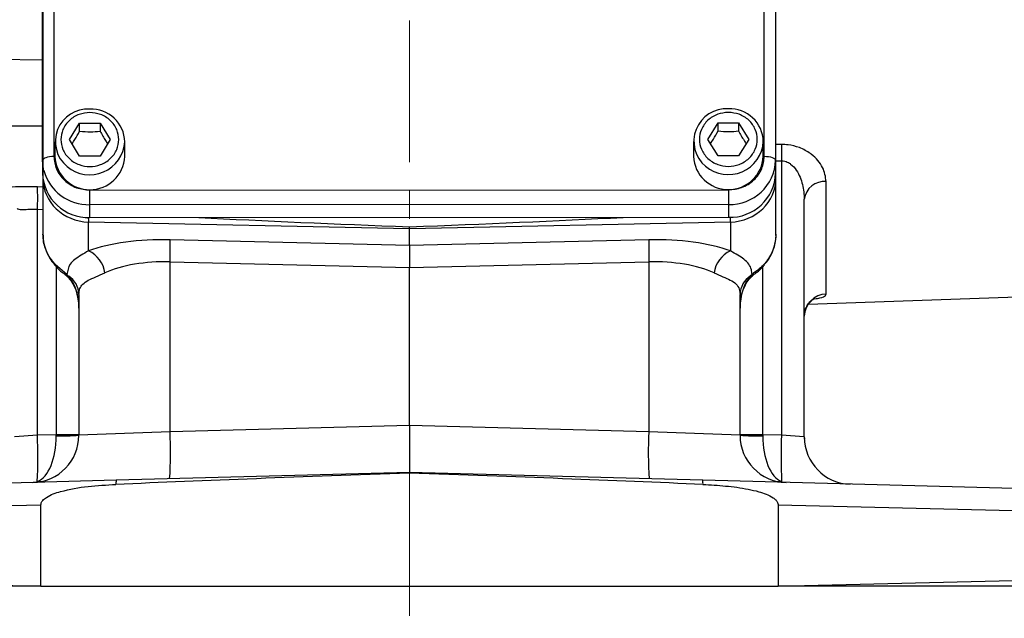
# Model space of a CAD drawing. Header units: inches. Extents: x 0.6 to 16.3, y 0.2 to 11.5.
# Tile 3 of 9: x 3.2 to 6.7, y 4.4 to 6.5. Entities that reach past the tile are written whole.
import ezdxf

# ---------------------------------------------------------------- set-up
doc = ezdxf.new("R2010")
doc.units = ezdxf.units.IN
doc.header["$MEASUREMENT"] = 0
doc.linetypes.add('CENTERX2', pattern=[0.8, 0.5, -0.1, 0.1, -0.1])
doc.styles.add('SLDTEXTSTYLE0', font='TXT', dxfattribs={"width": 0.75})
doc.dimstyles.new('SLDDIMSTYLE5', dxfattribs={"dimtxt": 0.137795, "dimasz": 0.14, "dimexe": 0, "dimexo": 0.0625, "dimgap": 0.034449, "dimtad": 0, "dimdec": 1, "dimlfac": 1.5, "dimrnd": 1e-09, "dimzin": 4, "dimdsep": 46, "dimtxsty": 'SLDTEXTSTYLE0', "dimblk1": 'CLOSED', "dimblk2": 'CLOSED', "dimsah": 1, "dimcen": 0.09, "dimadec": 0, "dimazin": 1, "dimtfac": 1, "dimtdec": 1, "dimtofl": 0, "dimtmove": 0, "dimatfit": 3, "dimldrblk": 'CLOSED', "dimfxl": 0, "dimfrac": 2, "dimtolj": 1, "dimtzin": 12, "dimarcsym": 0})

# ---------------------------------------------------------------- blocks, each defined once
blk = doc.blocks.new('_Closed')
at = {"color": 0, "linetype": 'ByBlock', "lineweight": -2}
for p, q in [((-1, 0.166667), (0, 0)), ((-1, 0.166667), (-1, -0.166667)), ((0, 0), (-1, -0.166667)), ((0, 0), (-1, 0))]:
    blk.add_line(p, q, dxfattribs=at)
blk = doc.blocks.new('_D_10')
at = {"color": 7, "linetype": 'Continuous', "lineweight": 0}
for p, q in [((2.2494, 4.4733), (2.2494, 4.0553)), ((6.9161, 4.4733), (6.9161, 4.0553)), ((5.9047, 4.2931), (5.8627, 4.2931)), ((5.8627, 4.2931), (5.8627, 4.0744)), ((6.2101, 4.2931), (6.2521, 4.2931)), ((6.2521, 4.2931), (6.2521, 4.0744)), ((2.2494, 4.0947), (5.7419, 4.0947)), ((5.8627, 4.0744), (5.9047, 4.0744)), ((6.2521, 4.0744), (6.2101, 4.0744)), ((6.9161, 4.0947), (6.3729, 4.0947))]:
    blk.add_line(p, q, dxfattribs=at)
at = {"color": 7, "linetype": 'Continuous', "lineweight": 18, "xscale": 0.14, "yscale": 0.14, "rotation": 180.0000000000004}
blk.add_blockref('_Closed', (2.2494, 4.0947, -0.0033), dxfattribs=at)
at = {"color": 7, "linetype": 'Continuous', "lineweight": 18, "xscale": 0.14, "yscale": 0.14}
blk.add_blockref('_Closed', (6.9161, 4.0947, -0.0033), dxfattribs=at)
at = {"color": 7, "linetype": 'Continuous', "lineweight": 18, "char_height": 0.1378, "attachment_point": 1, "style": 'SLDTEXTSTYLE0'}
for s, insert in [('178', (5.9047, 4.252)), ('7.0', (5.9301, 4.0458))]:
    blk.add_mtext(s, dxfattribs=dict(at, insert=insert))

msp = doc.modelspace()

# ---------------------------------------------------------------- linework, layer by layer
at = {"color": 7, "linetype": 'CENTERX2', "lineweight": 18}
for p, q in [((4.5828, 3.584), (4.5828, 10.7109)), ((4.5828, 4.8869), (4.5828, 3.584))]:
    msp.add_line(p, q, dxfattribs=at)
at = {"color": 7, "linetype": 'Continuous', "lineweight": 25}
for p, q in [((3.2881, 5.99), (3.2877, 6.9236)), ((3.3277, 6.938), (3.3281, 6.0044)), ((5.8348, 6.0052), (5.8344, 6.9388)), ((5.8744, 6.9245), (5.8748, 5.9909)), ((3.2877, 6.8782), (3.2881, 5.9446)), ((3.2894, 6.8721), (3.2894, 5.9278)), ((5.8761, 5.9278), (5.8761, 6.8721)), ((3.3828, 6.0641), (3.4188, 6.1224)), ((3.4188, 6.1224), (3.4908, 6.1224)), ((3.4188, 6.0937), (3.4188, 6.1224)), ((3.4908, 6.1224), (3.5268, 6.0641)), ((3.4908, 6.1224), (3.4908, 6.0937)), ((5.6361, 6.0649), (5.6721, 6.1231)), ((5.6721, 6.1231), (5.7441, 6.1231)), ((5.6721, 6.0945), (5.6721, 6.1231)), ((5.7441, 6.1231), (5.7801, 6.0649)), ((5.7441, 6.1231), (5.7441, 6.0945)), ((3.3314, 6.0565), (3.3314, 6.0044)), ((3.4188, 6.0059), (3.3828, 6.0641)), ((3.5268, 6.0641), (3.4908, 6.0059)), ((3.5781, 6.0044), (3.5781, 6.0565)), ((5.5848, 6.0573), (5.5848, 6.0052)), ((5.6721, 6.0067), (5.6361, 6.0649)), ((5.7801, 6.0649), (5.7441, 6.0067)), ((5.8314, 6.0052), (5.8314, 6.0573)), ((3.2881, 5.99), (3.2881, 5.9446)), ((3.4908, 6.0059), (3.4188, 6.0059)), ((5.7441, 6.0067), (5.6721, 6.0067)), ((5.8748, 5.9909), (5.8748, 5.9455)), ((5.8957, 5.9891), (5.8957, 5.0214)), ((3.2894, 5.9251), (3.2894, 5.8236)), ((5.8761, 5.8236), (5.8761, 5.9278)), ((6.0533, 5.5192), (6.0533, 5.9164)), ((3.4548, 5.8862), (5.7081, 5.8869)), ((5.9761, 5.0151), (5.9761, 5.8536)), ((3.2699, 5.0214), (3.2699, 5.8184)), ((3.2894, 5.8236), (3.2894, 5.7301)), ((5.7082, 5.8353), (3.4548, 5.8345)), ((3.4548, 5.7891), (3.4548, 5.8345)), ((5.7082, 5.8353), (5.7082, 5.7899)), ((5.8761, 5.7301), (5.8761, 5.8236)), ((3.4503, 5.7734), (4.5828, 5.7506)), ((3.4503, 5.6714), (3.4503, 5.7734)), ((3.4548, 5.7891), (5.7082, 5.7899)), ((4.5828, 5.7506), (5.7153, 5.7734)), ((5.7153, 5.7734), (5.7153, 5.6714)), ((4.5828, 5.7506), (4.5828, 5.7564)), ((4.5828, 5.6901), (4.5828, 5.7506)), ((4.5828, 5.6901), (3.7378, 5.7103)), ((5.4277, 5.7103), (4.5828, 5.6901)), ((4.5828, 5.6901), (4.5828, 5.6123)), ((3.7378, 5.6326), (4.5828, 5.6123)), ((3.7378, 5.0336), (3.7378, 5.6326)), ((4.5828, 5.6123), (5.4277, 5.6326)), ((5.4277, 5.6326), (5.4277, 5.0336)), ((3.3739, 5.5886), (3.3328, 5.623)), ((4.5828, 5.0558), (4.5828, 5.6123)), ((3.3801, 5.5822), (3.3739, 5.5886)), ((5.7916, 5.5886), (5.7854, 5.5822)), ((3.4161, 5.5182), (3.4161, 5.021)), ((5.7494, 5.021), (5.7494, 5.5182)), ((5.9903, 5.4839), (6.9485, 5.5174)), ((4.5828, 5.0558), (3.7378, 5.0336)), ((4.5828, 5.0558), (4.5828, 4.8892)), ((5.4277, 5.0336), (4.5828, 5.0558)), ((3.2699, 5.0214), (3.1894, 5.0151)), ((3.3357, 5.0231), (3.2699, 5.0214)), ((3.4161, 5.0231), (3.3357, 5.0231)), ((3.7378, 5.0336), (3.4161, 5.021)), ((5.7494, 5.021), (5.4277, 5.0336)), ((5.8299, 5.0231), (5.7494, 5.0231)), ((5.8957, 5.0214), (5.8299, 5.0231)), ((5.9761, 5.0151), (5.8957, 5.0214)), ((4.5828, 4.8892), (3.5479, 4.8621)), ((4.5828, 4.8869), (4.5828, 4.8892)), ((5.6177, 4.8621), (4.5828, 4.8892)), ((3.5479, 4.8621), (2.3273, 4.8301)), ((6.8382, 4.8301), (5.6177, 4.8621)), ((2.2494, 4.7502), (3.282, 4.7756)), ((3.282, 4.4884), (3.282, 4.7756)), ((5.8835, 4.7756), (5.8835, 4.4884)), ((5.8835, 4.7756), (6.9161, 4.7502)), ((3.238, 4.4884), (2.2494, 4.5127)), ((3.282, 4.4884), (3.238, 4.4884)), ((3.282, 4.4884), (5.8835, 4.4884)), ((5.9276, 4.4884), (5.8835, 4.4884)), ((6.9161, 4.5127), (5.9276, 4.4884))]:
    msp.add_line(p, q, dxfattribs=at)
at = {"color": 8, "linetype": 'Continuous', "lineweight": 25}
for p, q in [((3.2879, 6.3444), (3.1133, 6.3462)), ((3.1133, 6.1128), (3.288, 6.1127)), ((5.8957, 6.0466), (5.8761, 6.0463)), ((5.8761, 5.9889), (5.8957, 5.9891)), ((3.2894, 5.8963), (3.2699, 5.8969)), ((3.2699, 5.8184), (3.2894, 5.8179)), ((3.3357, 5.6161), (3.3357, 5.0231)), ((5.8299, 5.0231), (5.8299, 5.6164))]:
    msp.add_line(p, q, dxfattribs=at)
at = {"color": 7, "linetype": 'Continuous', "lineweight": 25, "flags": 128}
for points in [[(3.3281, 6.0044), (3.3203, 6.0041), (3.3128, 6.0033), (3.3059, 6.002), (3.2998, 6.0002), (3.2948, 5.998), (3.2911, 5.9955), (3.2889, 5.9928), (3.2881, 5.99)], [(3.2924, 5.9548), (3.2913, 5.9597), (3.2881, 5.99)], [(5.8348, 6.0052), (5.8426, 6.005), (5.8501, 6.0042), (5.857, 6.0028), (5.8631, 6.001), (5.868, 5.9989), (5.8717, 5.9964), (5.874, 5.9937), (5.8748, 5.9909)], [(3.4548, 5.8345), (3.4548, 5.838), (3.4548, 5.8428), (3.4548, 5.8487), (3.4548, 5.8556), (3.4548, 5.863), (3.4548, 5.8708), (3.4548, 5.8786), (3.4548, 5.8862)], [(5.7081, 5.8869), (5.7082, 5.8794), (5.7082, 5.8716), (5.7082, 5.8638), (5.7082, 5.8563), (5.7082, 5.8495), (5.7082, 5.8436), (5.7082, 5.8388), (5.7082, 5.8353)]]:
    msp.add_lwpolyline(points, dxfattribs=at)
at = {"color": 8, "linetype": 'Continuous', "lineweight": 25, "flags": 128}
for points in [[(3.3328, 5.623), (3.3313, 5.6214), (3.3312, 5.6211)], [(5.8328, 5.623), (5.8342, 5.6214), (5.8343, 5.6211)], [(3.3739, 5.5886), (3.3694, 5.5879), (3.366, 5.5891)], [(5.7916, 5.5886), (5.7962, 5.5879), (5.7995, 5.5891)]]:
    msp.add_lwpolyline(points, dxfattribs=at)
at = {"color": 7, "linetype": 'Continuous', "lineweight": 25}
for centre, radius, start, end in [((3.4475, 6.0573), 0.1145, 86.3771, 230.4132), ((3.4597, 6.0533), 0.1185, 1.5683, 92.3664), ((5.7009, 6.0581), 0.1145, 86.3771, 230.4132), ((5.713, 6.054), 0.1185, 1.5683, 92.3664), ((7.5926, 6.0178), 1.6971, 179.0308, 180.9692), ((3.4548, 6.0105), 0.1235, 182.8039, 357.1961), ((5.7081, 6.0112), 0.1235, 182.8039, 357.1961), ((5.7135, 5.9966), 0.1614, 268.1193, 357.988), ((3.4494, 5.9504), 0.1614, 182.0579, 271.9188), ((5.7135, 5.9512), 0.1614, 268.1193, 357.988), ((6.0478, 5.8443), 0.0723, 85.6248, 172.5959), ((2.4231, 5.8577), 0.8477, 357.3474, 2.6526), ((2.5845, 5.6715), 1.154, 358.0694, 1.9306), ((6.5811, 5.6715), 1.154, 178.0694, 181.9306), ((3.4087, 5.5805), 0.1, 7.5632, 65.4088), ((5.7569, 5.5805), 0.1, 114.5912, 172.4368), ((3.3396, 5.5173), 0.0765, 0.6541, 57.999), ((5.8259, 5.5173), 0.0765, 122.001, 179.3459), ((6.0554, 5.44), 0.0793, 91.5042, 179.5403), ((3.2494, 5.021), 0.1667, 271.5, 0), ((1.5376, 4.9445), 1.734, 357.1282, 2.5429), ((3.3553, 5.8057), 0.787, 268.5721, 274.4279), ((2.5421, 4.9608), 1.1979, 355.5123, 3.4878), ((6.6234, 4.9608), 1.1979, 176.5122, 184.4877), ((5.9161, 5.021), 0.1667, 180, 268.5), ((5.8102, 5.8057), 0.787, 265.5721, 271.4279), ((7.628, 4.9445), 1.734, 177.4571, 182.8718), ((6.1428, 5.0151), 0.1667, 180, 268.5), ((3.2756, 4.8979), 0.0408, 261.1732, 281.8268), ((3.6139, 4.851), 0.0669, 170.4914, 183.0705), ((5.5517, 4.851), 0.0669, 356.9295, 9.5086), ((5.8899, 4.8979), 0.0408, 258.1732, 278.8268)]:
    msp.add_arc(centre, radius, start, end, dxfattribs=at)
at = {"color": 8, "linetype": 'Continuous', "lineweight": 25}
for centre, radius, start, end in [((3.4545, 6.0636), 0.1238, 229.7985, 356.697), ((5.7078, 6.0644), 0.1238, 229.7985, 356.697), ((3.4503, 5.9981), 0.1637, 195.338, 271.5919), ((5.8641, 5.9275), 0.012, 1.3192, 31.8079), ((3.7136, 5.7951), 0.2643, 181.2893, 184.7221), ((5.4328, 5.7962), 0.2834, 355.3782, 358.7563), ((3.378, 5.5908), 0.00892, 230.4576, 283.8638), ((5.7875, 5.5908), 0.00892, 256.1345, 309.5579)]:
    msp.add_arc(centre, radius, start, end, dxfattribs=at)
at = {"color": 7, "linetype": 'Continuous', "lineweight": 25}
for centre, major_axis, ratio, start_param, end_param in [((3.4561, 5.9289), (0.1665, 0.0084), 0.933273, 3.094443, 4.630333), ((5.7094, 5.9289), (0.1665, -0.0084), 0.933273, 4.794445, 6.330335), ((4.966, 5.8176), (2.2923, -0.0747), 0.032567, 4.199576, 4.545488), ((4.1996, 5.8176), (2.2923, 0.0747), 0.032567, 4.87929, 5.230248), ((3.7523, 5.5499), (0.4166, -0.0183), 0.383235, 1.622509, 2.398549), ((5.4132, 5.5499), (0.4166, 0.0183), 0.383235, 0.743044, 1.519084), ((3.7494, 5.4722), (0.3332, -0.0202), 0.478472, 1.634733, 2.410774), ((5.4161, 5.4722), (0.3332, 0.0202), 0.478472, 0.730819, 1.506859), ((3.3328, 5.47), (0, 0.1363), 0.611254, 4.712389, 5.678453), ((5.8328, 5.47), (0, 0.1363), 0.611254, 0.604732, 1.570796), ((3.2494, 5.021), (-0.0044, 0.1666), 0.517444, 3.324308, 4.686209), ((3.3328, 5.0232), (-0.0022, 0.1667), 0.017441, 4.686437, 4.711704), ((5.9161, 5.021), (0.0044, 0.1666), 0.517444, 1.596976, 2.958877), ((5.8328, 5.0232), (0.0022, 0.1667), 0.017441, 1.571481, 1.596748), ((5.3094, 4.8282), (-3.0561, -0.08), 0.026168, 4.951764, 5.326342), ((3.8561, 4.8282), (-3.0561, 0.08), 0.026168, 4.098436, 4.473014)]:
    msp.add_ellipse(centre, major_axis=major_axis, ratio=ratio, start_param=start_param, end_param=end_param, dxfattribs=at)
for points, knots in [([(3.4548, 6.1594), (3.4676, 6.1581), (3.4873, 6.1561), (3.5111, 6.1443), (3.5274, 6.132), (3.5407, 6.1167), (3.553, 6.0946), (3.5592, 6.0641), (3.553, 6.0337), (3.5407, 6.0116), (3.5274, 5.9963), (3.5111, 5.984), (3.4873, 5.9725), (3.4548, 5.9666), (3.4222, 5.9725), (3.3984, 5.984), (3.3821, 5.9963), (3.3689, 6.0116), (3.3566, 6.0337), (3.3503, 6.0641), (3.3566, 6.0946), (3.3689, 6.1167), (3.3821, 6.132), (3.3984, 6.1443), (3.4222, 6.1561), (3.4419, 6.1581), (3.4548, 6.1594)], [0, 0, 0, 0, 0.059864, 0.09209, 0.125, 0.15791, 0.190136, 0.25, 0.309864, 0.34209, 0.375, 0.40791, 0.440136, 0.5, 0.559864, 0.59209, 0.625, 0.65791, 0.690136, 0.75, 0.809864, 0.84209, 0.875, 0.90791, 0.940136, 1, 1, 1, 1]), ([(5.7081, 6.1601), (5.7209, 6.1589), (5.7407, 6.1569), (5.7644, 6.145), (5.7807, 6.1328), (5.794, 6.1175), (5.8063, 6.0953), (5.8126, 6.0649), (5.8063, 6.0345), (5.794, 6.0123), (5.7807, 5.9971), (5.7644, 5.9847), (5.7407, 5.9732), (5.7081, 5.9674), (5.6755, 5.9732), (5.6518, 5.9847), (5.6355, 5.9971), (5.6222, 6.0123), (5.6099, 6.0345), (5.6036, 6.0649), (5.6099, 6.0953), (5.6222, 6.1175), (5.6355, 6.1328), (5.6518, 6.145), (5.6755, 6.1569), (5.6953, 6.1589), (5.7081, 6.1601)], [0, 0, 0, 0, 0.059864, 0.09209, 0.125, 0.15791, 0.190136, 0.25, 0.309864, 0.34209, 0.375, 0.40791, 0.440136, 0.5, 0.559864, 0.59209, 0.625, 0.65791, 0.690136, 0.75, 0.809864, 0.84209, 0.875, 0.90791, 0.940136, 1, 1, 1, 1]), ([(3.3919, 6.0493), (3.3953, 6.0543), (3.4043, 6.0675), (3.4132, 6.0836), (3.4188, 6.0937)], [0, 0, 0, 0, 0.376375, 1, 1, 1, 1]), ([(3.4188, 6.0937), (3.4316, 6.0926), (3.4557, 6.0907), (3.4796, 6.0927), (3.4908, 6.0937)], [0, 0, 0, 0, 0.534747, 1, 1, 1, 1]), ([(3.4908, 6.0937), (3.4972, 6.0821), (3.5062, 6.066), (3.5151, 6.0529), (3.5176, 6.0493)], [0, 0, 0, 0, 0.718831, 1, 1, 1, 1]), ([(5.6453, 6.0501), (5.6486, 6.0551), (5.6576, 6.0683), (5.6665, 6.0844), (5.6721, 6.0945)], [0, 0, 0, 0, 0.376375, 1, 1, 1, 1]), ([(5.6721, 6.0945), (5.685, 6.0934), (5.709, 6.0915), (5.733, 6.0935), (5.7441, 6.0945)], [0, 0, 0, 0, 0.534747, 1, 1, 1, 1]), ([(5.7441, 6.0945), (5.7505, 6.0829), (5.7595, 6.0668), (5.7684, 6.0537), (5.7709, 6.05)], [0, 0, 0, 0, 0.718831, 1, 1, 1, 1]), ([(6.0533, 5.9164), (6.0509, 5.9331), (6.0473, 5.9584), (6.025, 5.9905), (6.0087, 6.0063), (5.9876, 6.0222), (5.9622, 6.0362), (5.9254, 6.0458), (5.9034, 6.0464), (5.8957, 6.0466)], [0, 0, 0, 0, 0.281, 0.426315, 0.571417, 0.588222, 0.767187, 0.91801, 1, 1, 1, 1]), ([(3.3281, 6.0044), (3.3298, 5.9895), (3.3324, 5.9666), (3.3482, 5.9391), (3.3646, 5.9202), (3.3849, 5.9049), (3.4144, 5.8902), (3.4389, 5.8877), (3.4548, 5.8862)], [0, 0, 0, 0, 0.239457, 0.368361, 0.5, 0.631639, 0.760543, 1, 1, 1, 1]), ([(5.7081, 5.8869), (5.7241, 5.8885), (5.7486, 5.891), (5.7781, 5.9057), (5.7984, 5.921), (5.8147, 5.9399), (5.8305, 5.9675), (5.8331, 5.9904), (5.8348, 6.0052)], [0, 0, 0, 0, 0.239457, 0.368361, 0.5, 0.631639, 0.760543, 1, 1, 1, 1]), ([(5.8957, 5.9891), (5.8997, 5.9889), (5.9097, 5.9884), (5.9203, 5.9831), (5.9347, 5.9729), (5.9548, 5.949), (5.9723, 5.9058), (5.9748, 5.8708), (5.9761, 5.8536)], [0, 0, 0, 0, 0.0619489, 0.1567452, 0.1850957, 0.353468, 0.6816508, 1, 1, 1, 1]), ([(3.1989, 5.8205), (3.1995, 5.8201), (3.2043, 5.8177), (3.2114, 5.8171), (3.2255, 5.8173), (3.242, 5.8189), (3.2606, 5.8186), (3.2699, 5.8184)], [0, 0, 0, 0, 0.047304, 0.355365, 0.366674, 0.683379, 1, 1, 1, 1]), ([(3.3328, 5.623), (3.3242, 5.6338), (3.3049, 5.6582), (3.2914, 5.696), (3.2899, 5.7212), (3.2894, 5.7301)], [0, 0, 0, 0, 0.342388, 0.768147, 1, 1, 1, 1]), ([(3.29, 5.7285), (3.2899, 5.7258), (3.2892, 5.7128), (3.294, 5.6896), (3.3045, 5.6605), (3.3175, 5.6374), (3.3281, 5.6256), (3.3317, 5.6215)], [0, 0, 0, 0, 0.068825, 0.334876, 0.597552, 0.863521, 1, 1, 1, 1]), ([(5.8337, 5.6216), (5.8383, 5.6268), (5.8504, 5.6406), (5.8638, 5.6661), (5.8732, 5.6969), (5.8771, 5.7182), (5.876, 5.7293), (5.876, 5.7297)], [0, 0, 0, 0, 0.172065, 0.460077, 0.715775, 0.990068, 1, 1, 1, 1]), ([(3.4503, 5.6714), (3.4412, 5.6663), (3.4219, 5.6555), (3.4004, 5.6412), (3.3796, 5.6212), (3.3762, 5.6014), (3.3739, 5.5886)], [0, 0, 0, 0, 0.185606, 0.39549, 0.608382, 1, 1, 1, 1]), ([(5.7916, 5.5886), (5.7911, 5.5942), (5.7899, 5.6075), (5.7813, 5.6253), (5.765, 5.6414), (5.7432, 5.6557), (5.7246, 5.6662), (5.7153, 5.6714)], [0, 0, 0, 0, 0.161868, 0.389172, 0.619826, 0.808634, 1, 1, 1, 1]), ([(3.3315, 5.6214), (3.3329, 5.6197), (3.3403, 5.6098), (3.3525, 5.5992), (3.3634, 5.5913), (3.3662, 5.5892)], [0, 0, 0, 0, 0.1410522, 0.7786678, 1, 1, 1, 1]), ([(5.8328, 5.623), (5.832, 5.6221), (5.82, 5.6091), (5.8054, 5.5985), (5.7916, 5.5886)], [0, 0, 0, 0, 0.062586, 1, 1, 1, 1]), ([(5.7994, 5.5892), (5.8021, 5.5912), (5.8136, 5.5996), (5.8259, 5.6103), (5.8333, 5.6203), (5.8341, 5.6214)], [0, 0, 0, 0, 0.215133, 0.912602, 1, 1, 1, 1]), ([(3.366, 5.5887), (3.3669, 5.5881), (3.3703, 5.5862), (3.373, 5.5835), (3.3749, 5.5816)], [0, 0, 0, 0, 0.287024, 1, 1, 1, 1]), ([(3.3723, 5.584), (3.3746, 5.5818), (3.3836, 5.5732), (3.3966, 5.5543), (3.4086, 5.526), (3.4151, 5.4971), (3.4158, 5.478), (3.4161, 5.47)], [0, 0, 0, 0, 0.0726181, 0.292134, 0.5400589, 0.8089444, 1, 1, 1, 1]), ([(3.4161, 5.5182), (3.4167, 5.5252), (3.418, 5.5394), (3.4291, 5.5552), (3.4481, 5.568), (3.4745, 5.5792), (3.497, 5.589), (3.5078, 5.5937)], [0, 0, 0, 0, 0.193788, 0.392776, 0.597116, 0.80657, 1, 1, 1, 1]), ([(5.6577, 5.5937), (5.6685, 5.589), (5.6901, 5.5796), (5.7166, 5.5684), (5.7366, 5.5553), (5.7477, 5.539), (5.7489, 5.5246), (5.7494, 5.5182)], [0, 0, 0, 0, 0.191641, 0.387772, 0.602568, 0.823877, 1, 1, 1, 1]), ([(5.7494, 5.47), (5.7496, 5.4752), (5.75, 5.4917), (5.7547, 5.5185), (5.7656, 5.5478), (5.7788, 5.5696), (5.7893, 5.5801), (5.7932, 5.584)], [0, 0, 0, 0, 0.123991, 0.398176, 0.651106, 0.871709, 1, 1, 1, 1]), ([(5.7907, 5.5816), (5.7928, 5.5838), (5.7955, 5.5865), (5.7988, 5.5884), (5.7995, 5.5888)], [0, 0, 0, 0, 0.801402, 1, 1, 1, 1]), ([(5.9766, 5.4418), (5.9764, 5.4431), (5.9757, 5.4515), (5.9799, 5.4661), (5.9882, 5.4825), (5.9983, 5.4939), (6.0073, 5.5007), (6.013, 5.5036), (6.0135, 5.5038), (6.0138, 5.5038)], [0, 0, 0, 0, 0.039028, 0.250585, 0.43551, 0.600513, 0.74691, 0.875728, 1, 1, 1, 1]), ([(5.9761, 5.0151), (5.9762, 5.0106), (5.9763, 5.0061), (5.9762, 5.0084), (5.9762, 5.0084)], [0, 0, 0, 0, 0.999985, 1, 1, 1, 1]), ([(3.282, 4.7756), (3.2824, 4.7782), (3.2832, 4.7839), (3.29, 4.7935), (3.3115, 4.81), (3.366, 4.8282), (3.4483, 4.8425), (3.5141, 4.8458), (3.547, 4.8475)], [0, 0, 0, 0, 0.027056, 0.060277, 0.120397, 0.308773, 0.65377, 1, 1, 1, 1]), ([(5.6185, 4.8475), (5.6452, 4.846), (5.6986, 4.8431), (5.7644, 4.8342), (5.8118, 4.8235), (5.8416, 4.8137), (5.8619, 4.8041), (5.8754, 4.7933), (5.8815, 4.7854), (5.8834, 4.7789), (5.8835, 4.7761), (5.8835, 4.7756)], [0, 0, 0, 0, 0.280993, 0.561694, 0.696633, 0.791001, 0.890791, 0.930743, 0.971061, 0.994448, 1, 1, 1, 1]), ([(3.238, 4.4884), (3.1868, 4.4884), (3.0882, 4.4884), (2.95, 4.4884), (2.823, 4.4884), (2.7054, 4.4884), (2.5991, 4.4884), (2.505, 4.4884), (2.4241, 4.4884), (2.358, 4.4884), (2.3069, 4.4884), (2.2744, 4.4884), (2.2564, 4.4884), (2.2543, 4.4884), (2.2532, 4.4884)], [0, 0, 0, 0, 0.092009, 0.1773373, 0.2629381, 0.3482681, 0.433634, 0.5192704, 0.6046383, 0.6904111, 0.7764556, 0.8622299, 0.9311149, 1, 1, 1, 1]), ([(6.9123, 4.4884), (6.9105, 4.4884), (6.9069, 4.4884), (6.8788, 4.4884), (6.8362, 4.4884), (6.7775, 4.4884), (6.7033, 4.4884), (6.6149, 4.4884), (6.5136, 4.4884), (6.4003, 4.4884), (6.2769, 4.4884), (6.1549, 4.4884), (6.0379, 4.4884), (5.9644, 4.4884), (5.9276, 4.4884)], [0, 0, 0, 0, 0.092005, 0.178274, 0.264818, 0.351087, 0.437327, 0.523844, 0.610082, 0.695958, 0.78211, 0.867984, 0.933992, 1, 1, 1, 1])]:
    msp.add_open_spline(points, degree=3, knots=knots, dxfattribs=at)
at = {"color": 8, "linetype": 'Continuous', "lineweight": 25}
for points, knots in [([(3.2699, 5.8969), (3.252, 5.8973), (3.2174, 5.898), (3.1783, 5.8963), (3.1618, 5.8974), (3.158, 5.8977)], [0, 0, 0, 0, 0.4499236, 0.8732535, 1, 1, 1, 1]), ([(5.8761, 5.7301), (5.8744, 5.7132), (5.8709, 5.6794), (5.8508, 5.6438), (5.836, 5.6267), (5.8328, 5.623)], [0, 0, 0, 0, 0.440119, 0.877499, 1, 1, 1, 1]), ([(6.0134, 5.5022), (6.0197, 5.5033), (6.0382, 5.5064), (6.0509, 5.5124), (6.0527, 5.5174), (6.0533, 5.5192)], [0, 0, 0, 0, 0.244402, 0.725781, 1, 1, 1, 1])]:
    msp.add_open_spline(points, degree=3, knots=knots, dxfattribs=at)

# ---------------------------------------------------------------- dimensions: what is measured, and where the dimension line sits
at = {"color": 7, "linetype": 'Continuous', "lineweight": 18}
dim = msp.add_linear_dim(base=(6.9161, 4.0947), p1=(2.2494, 4.5127), p2=(6.9161, 4.5127), dimstyle='SLDDIMSTYLE5', dxfattribs=at)
dim.commit()
dim.dimension.update_dxf_attribs({"geometry": '_D_10', "text_midpoint": (6.0574, 4.0947), "dimtype": 160})

doc.saveas('drawing.dxf')
